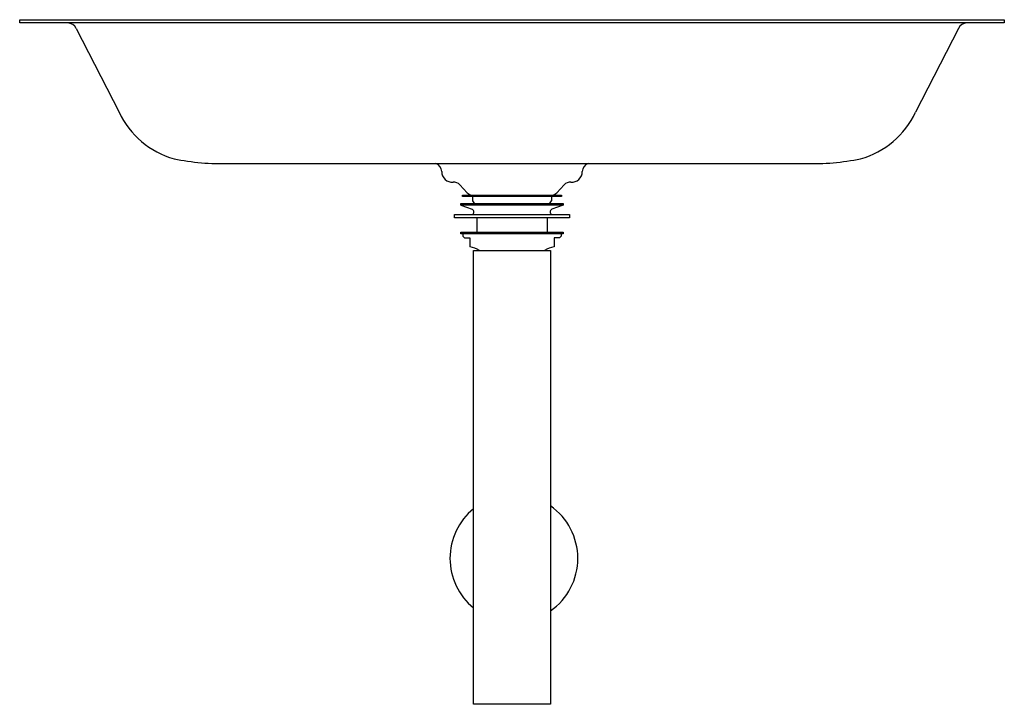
# Model space of a CAD drawing. Header units: millimetres. Extents: x 448 to 1058, y -189 to 235.
import ezdxf

# ---------------------------------------------------------------- set-up
doc = ezdxf.new("R2010")
doc.units = ezdxf.units.MM
doc.header["$MEASUREMENT"] = 0
doc.layers.add('Acier chromé', color=7, linetype='Continuous', true_color=0x787878)
doc.layers.add('Kaldewei', color=7, linetype='Continuous', true_color=0xffffff)

msp = doc.modelspace()

# ---------------------------------------------------------------- linework, layer by layer
at = {"layer": 'Acier chromé'}
for p, q in [((728.46, 125.61), (728.46, 122.92)), ((777.23, 125.61), (777.23, 122.92)), ((721.2, 120.32), (728.24, 117.75)), ((784.49, 120.32), (777.45, 117.75)), ((731.01, 112.52), (731.01, 103.52)), ((774.68, 112.52), (774.68, 103.52)), ((722.39, 102.52), (722.39, 101.02)), ((722.39, 101.02), (723.39, 100.02)), ((723.39, 100.02), (726.81, 100.02)), ((726.81, 100.02), (726.81, 94.45)), ((782.3, 100.02), (778.88, 100.02)), ((778.88, 100.02), (778.88, 94.45)), ((783.3, 101.02), (782.3, 100.02)), ((783.3, 102.52), (783.3, 101.02))]:
    msp.add_line(p, q, dxfattribs=at)
for points in [[(722.16, 126.45), (783.53, 126.45), (783.53, 125.61), (722.16, 125.61)], [(721.16, 121.35), (784.53, 121.35), (784.53, 120.33), (721.16, 120.33)], [(717.16, 114.51), (788.53, 114.51), (788.53, 112.52), (717.16, 112.52)], [(721.11, 103.52), (784.58, 103.52), (784.58, 102.52), (721.11, 102.52)], [(728.98, 92.3), (776.7, 92.3), (776.7, -188.74), (728.98, -188.74)]]:
    msp.add_lwpolyline(points, close=True, dxfattribs=at)
for centre, radius, start, end in [((730.44, 123.39), 2.04, 193.24081, 267.60751), ((775.25, 123.39), 2.04, 272.39249, 346.75919), ((727.47, 116.16), 1.76, 290.01029, 64.06669), ((778.22, 116.16), 1.76, 115.93331, 249.98971), ((724.05, 77.79), 16.89, 59.25176, 80.58366), ((781.64, 77.79), 16.89, 99.41634, 120.74824), ((754.03, -98.39), 39.61, 304.90414, 55.09586), ((754.03, -98.39), 39.61, 129.2244, 230.7756)]:
    msp.add_arc(centre, radius, start, end, dxfattribs=at)
at = {"layer": 'Kaldewei'}
for p, q in [((482.81, 229.77), (509.42, 177.82)), ((1029.42, 229.77), (1002.81, 177.82)), ((577.51, 146.14), (934.71, 146.14)), ((720.5, 132.92), (725.1, 128.04)), ((785.19, 132.92), (780.58, 128.04))]:
    msp.add_line(p, q, dxfattribs=at)
msp.add_lwpolyline([(447.82, 235.16), (1057.85, 235.16), (1057.85, 233.16), (447.82, 233.16)], close=True, dxfattribs=at)
for centre, radius, start, end in [((477.41, 227.16), 6, 25.77136, 88.55059), ((1034.82, 227.16), 6, 91.44941, 154.22864), ((557.69, 200.35), 53.27, 205.01838, 254.46653), ((954.54, 200.35), 53.27, 285.53347, 334.98162), ((572.68, 291.78), 145.72, 258.41877, 271.90076), ((939.55, 291.78), 145.72, 268.09924, 281.58123), ((704.18, 141.15), 5.12, 0.03346, 75.59697), ((715.99, 141.16), 6.69, 180.67237, 273.01776), ((789.69, 141.16), 6.69, 266.98224, 359.32763), ((801.51, 141.15), 5.12, 104.40303, 179.96654), ((716.86, 129.53), 4.97, 42.98352, 95.96348), ((788.83, 129.53), 4.97, 84.03652, 137.01648), ((729.11, 131.91), 5.57, 224.35781, 258.72856), ((776.58, 131.91), 5.57, 281.27144, 315.64219)]:
    msp.add_arc(centre, radius, start, end, dxfattribs=at)

doc.saveas('drawing.dxf')
